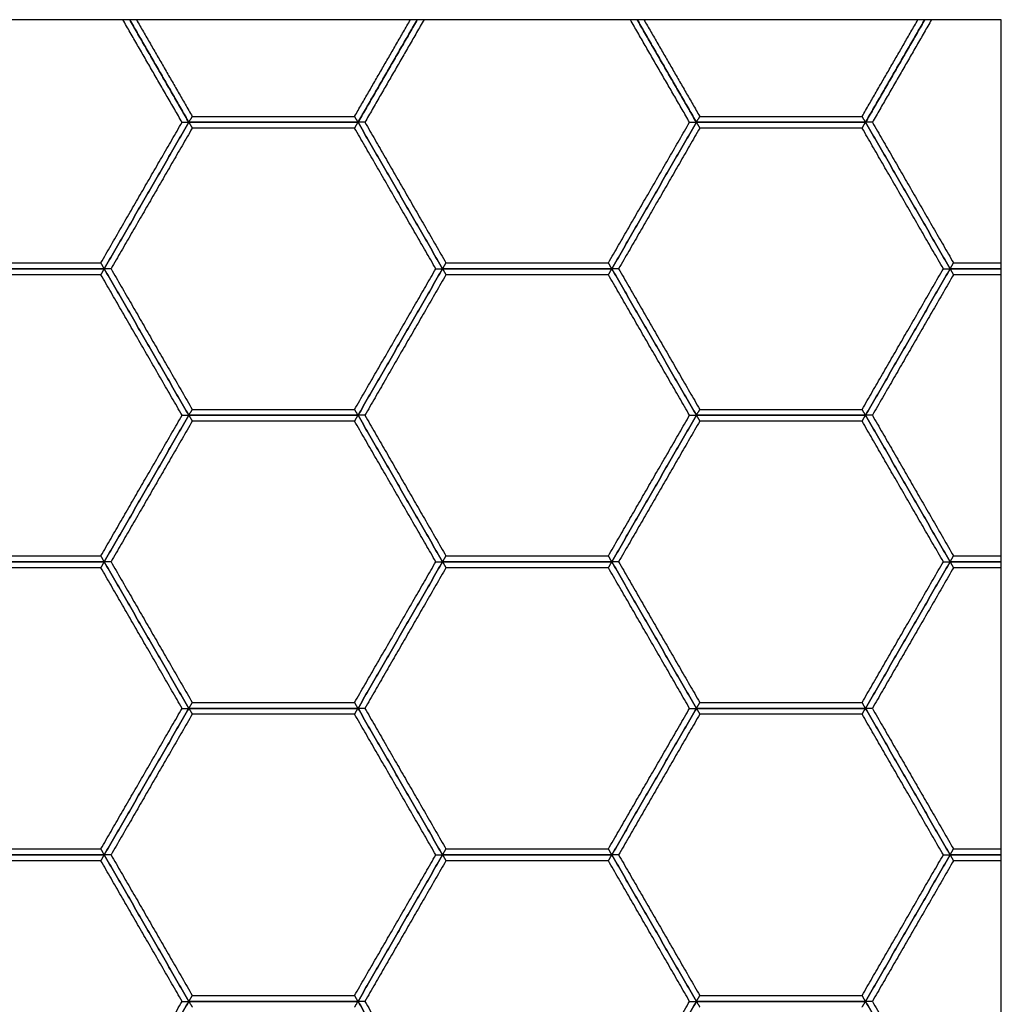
# Model space of a CAD drawing. Header units: millimetres. Extents: x 3126.21 to 3128.22, y 1979.2 to 1983.91.
# Tile 4 of 5: x 3127.22 to 3128.22, y 1980.21 to 1981.22. Entities that reach past the tile are written whole.
import ezdxf

# ---------------------------------------------------------------- set-up
doc = ezdxf.new("R2010")
doc.units = ezdxf.units.MM
doc.layers.add('Make2D', color=7, linetype='Continuous', true_color=0x000000)
doc.layers.add('Make2D$Visible$Curves', color=7, linetype='Continuous', true_color=0x000000)

# ---------------------------------------------------------------- blocks, each defined once
blk = doc.blocks.new('Clematis1')
at = {"layer": 'Make2D'}
blk.add_lwpolyline([(3126.2129, 1979.2036), (3128.2245, 1979.2036), (3128.2245, 1981.2152), (3126.2129, 1981.2152)], close=True, dxfattribs=at)
at = {"layer": 'Make2D$Visible$Curves', "color": 18, "lineweight": -3, "true_color": 0x000000}
for points, degree in [([(3127.3851, 1981.1101), (3127.3547, 1981.1626), (3127.3244, 1981.2152)], 2), ([(3127.392, 1981.1101), (3127.3617, 1981.1626), (3127.3314, 1981.2152)], 2), ([(3127.3314, 1981.2152), (3127.3617, 1981.1626), (3127.392, 1981.1101)], 2), ([(3127.3383, 1981.2152), (3127.3669, 1981.1657), (3127.3955, 1981.1161)], 2), ([(3127.5619, 1981.1161), (3127.5905, 1981.1657), (3127.6191, 1981.2152)], 2), ([(3127.5654, 1981.1101), (3127.5957, 1981.1626), (3127.6261, 1981.2152)], 2), ([(3127.6261, 1981.2152), (3127.5957, 1981.1626), (3127.5654, 1981.1101)], 2), ([(3127.633, 1981.2152), (3127.6027, 1981.1626), (3127.5724, 1981.1101)], 2), ([(3127.9051, 1981.1101), (3127.8747, 1981.1626), (3127.8444, 1981.2152)], 2), ([(3127.9121, 1981.1101), (3127.8817, 1981.1626), (3127.8514, 1981.2152)], 2), ([(3127.8514, 1981.2152), (3127.8817, 1981.1626), (3127.9121, 1981.1101)], 2), ([(3127.8583, 1981.2152), (3127.8869, 1981.1657), (3127.9155, 1981.1161)], 2), ([(3128.0819, 1981.1161), (3128.1105, 1981.1657), (3128.1391, 1981.2152)], 2), ([(3128.0854, 1981.1101), (3128.1157, 1981.1626), (3128.1461, 1981.2152)], 2), ([(3128.1461, 1981.2152), (3128.1157, 1981.1626), (3128.0854, 1981.1101)], 2), ([(3128.153, 1981.2152), (3128.1227, 1981.1626), (3128.0924, 1981.1101)], 2), ([(3127.392, 1981.1101), (3127.3922, 1981.1103), (3127.3924, 1981.1108), (3127.3928, 1981.1114), (3127.3932, 1981.1121), (3127.3936, 1981.1128), (3127.394, 1981.1134), (3127.3944, 1981.1141), (3127.3948, 1981.1148), (3127.3951, 1981.1155), (3127.3954, 1981.1159), (3127.3955, 1981.1161)], 3), ([(3127.3955, 1981.1161), (3127.4787, 1981.1161), (3127.5619, 1981.1161)], 2), ([(3127.5654, 1981.1101), (3127.5653, 1981.1103), (3127.565, 1981.1108), (3127.5646, 1981.1114), (3127.5642, 1981.1121), (3127.5638, 1981.1128), (3127.5634, 1981.1134), (3127.5631, 1981.1141), (3127.5627, 1981.1148), (3127.5623, 1981.1155), (3127.562, 1981.1159), (3127.5619, 1981.1161)], 3), ([(3127.9121, 1981.1101), (3127.9122, 1981.1103), (3127.9124, 1981.1108), (3127.9128, 1981.1114), (3127.9132, 1981.1121), (3127.9136, 1981.1128), (3127.914, 1981.1134), (3127.9144, 1981.1141), (3127.9148, 1981.1148), (3127.9151, 1981.1155), (3127.9154, 1981.1159), (3127.9155, 1981.1161)], 3), ([(3127.9155, 1981.1161), (3127.9987, 1981.1161), (3128.0819, 1981.1161)], 2), ([(3128.0854, 1981.1101), (3128.0853, 1981.1103), (3128.085, 1981.1108), (3128.0846, 1981.1114), (3128.0842, 1981.1121), (3128.0838, 1981.1128), (3128.0834, 1981.1134), (3128.0831, 1981.1141), (3128.0827, 1981.1148), (3128.0823, 1981.1155), (3128.082, 1981.1159), (3128.0819, 1981.1161)], 3), ([(3127.3019, 1980.966), (3127.3435, 1981.0381), (3127.3851, 1981.1101)], 2), ([(3127.3054, 1980.96), (3127.3487, 1981.035), (3127.392, 1981.1101)], 2), ([(3127.392, 1981.1101), (3127.3487, 1981.035), (3127.3054, 1980.96)], 2), ([(3127.3851, 1981.1101), (3127.3853, 1981.1101), (3127.3859, 1981.1101), (3127.3866, 1981.1101), (3127.3874, 1981.1101), (3127.3882, 1981.1101), (3127.389, 1981.1101), (3127.3897, 1981.1101), (3127.3905, 1981.1101), (3127.3913, 1981.1101), (3127.3918, 1981.1101), (3127.392, 1981.1101)], 3), ([(3127.5654, 1981.1101), (3127.4787, 1981.1101), (3127.392, 1981.1101)], 2), ([(3127.392, 1981.1101), (3127.3922, 1981.1099), (3127.3924, 1981.1094), (3127.3928, 1981.1088), (3127.3932, 1981.1081), (3127.3936, 1981.1074), (3127.394, 1981.1067), (3127.3944, 1981.1061), (3127.3948, 1981.1054), (3127.3951, 1981.1047), (3127.3954, 1981.1043), (3127.3955, 1981.1041)], 3), ([(3127.392, 1981.1101), (3127.4787, 1981.1101), (3127.5654, 1981.1101)], 2), ([(3127.5619, 1981.1041), (3127.562, 1981.1043), (3127.5623, 1981.1047), (3127.5627, 1981.1054), (3127.5631, 1981.1061), (3127.5634, 1981.1067), (3127.5638, 1981.1074), (3127.5642, 1981.1081), (3127.5646, 1981.1088), (3127.565, 1981.1094), (3127.5653, 1981.1099), (3127.5654, 1981.1101)], 3), ([(3127.652, 1980.96), (3127.6087, 1981.035), (3127.5654, 1981.1101)], 2), ([(3127.5654, 1981.1101), (3127.6087, 1981.035), (3127.652, 1980.96)], 2), ([(3127.5724, 1981.1101), (3127.5721, 1981.1101), (3127.5716, 1981.1101), (3127.5708, 1981.1101), (3127.57, 1981.1101), (3127.5693, 1981.1101), (3127.5685, 1981.1101), (3127.5677, 1981.1101), (3127.5669, 1981.1101), (3127.5662, 1981.1101), (3127.5656, 1981.1101), (3127.5654, 1981.1101)], 3), ([(3127.5724, 1981.1101), (3127.6139, 1981.0381), (3127.6555, 1980.966)], 2), ([(3127.8219, 1980.966), (3127.8635, 1981.0381), (3127.9051, 1981.1101)], 2), ([(3127.8254, 1980.96), (3127.8687, 1981.035), (3127.9121, 1981.1101)], 2), ([(3127.9121, 1981.1101), (3127.8687, 1981.035), (3127.8254, 1980.96)], 2), ([(3127.9051, 1981.1101), (3127.9053, 1981.1101), (3127.9059, 1981.1101), (3127.9066, 1981.1101), (3127.9074, 1981.1101), (3127.9082, 1981.1101), (3127.909, 1981.1101), (3127.9097, 1981.1101), (3127.9105, 1981.1101), (3127.9113, 1981.1101), (3127.9118, 1981.1101), (3127.9121, 1981.1101)], 3), ([(3128.0854, 1981.1101), (3127.9987, 1981.1101), (3127.9121, 1981.1101)], 2), ([(3127.9121, 1981.1101), (3127.9122, 1981.1099), (3127.9124, 1981.1094), (3127.9128, 1981.1088), (3127.9132, 1981.1081), (3127.9136, 1981.1074), (3127.914, 1981.1067), (3127.9144, 1981.1061), (3127.9148, 1981.1054), (3127.9151, 1981.1047), (3127.9154, 1981.1043), (3127.9155, 1981.1041)], 3), ([(3127.9121, 1981.1101), (3127.9987, 1981.1101), (3128.0854, 1981.1101)], 2), ([(3128.0819, 1981.1041), (3128.082, 1981.1043), (3128.0823, 1981.1047), (3128.0827, 1981.1054), (3128.0831, 1981.1061), (3128.0834, 1981.1067), (3128.0838, 1981.1074), (3128.0842, 1981.1081), (3128.0846, 1981.1088), (3128.085, 1981.1094), (3128.0853, 1981.1099), (3128.0854, 1981.1101)], 3), ([(3128.1721, 1980.96), (3128.1287, 1981.035), (3128.0854, 1981.1101)], 2), ([(3128.0854, 1981.1101), (3128.1287, 1981.035), (3128.1721, 1980.96)], 2), ([(3128.0924, 1981.1101), (3128.0921, 1981.1101), (3128.0916, 1981.1101), (3128.0908, 1981.1101), (3128.09, 1981.1101), (3128.0893, 1981.1101), (3128.0885, 1981.1101), (3128.0877, 1981.1101), (3128.0869, 1981.1101), (3128.0862, 1981.1101), (3128.0856, 1981.1101), (3128.0854, 1981.1101)], 3), ([(3128.0924, 1981.1101), (3128.1339, 1981.0381), (3128.1755, 1980.966)], 2), ([(3127.3955, 1981.1041), (3127.3539, 1981.032), (3127.3123, 1980.96)], 2), ([(3127.5619, 1981.1041), (3127.4787, 1981.1041), (3127.3955, 1981.1041)], 2), ([(3127.6451, 1980.96), (3127.6035, 1981.032), (3127.5619, 1981.1041)], 2), ([(3127.9155, 1981.1041), (3127.8739, 1981.032), (3127.8324, 1980.96)], 2), ([(3128.0819, 1981.1041), (3127.9987, 1981.1041), (3127.9155, 1981.1041)], 2), ([(3128.1651, 1980.96), (3128.1235, 1981.032), (3128.0819, 1981.1041)], 2), ([(3127.1355, 1980.966), (3127.2187, 1980.966), (3127.3019, 1980.966)], 2), ([(3127.3054, 1980.96), (3127.3053, 1980.9602), (3127.305, 1980.9607), (3127.3046, 1980.9613), (3127.3042, 1980.962), (3127.3038, 1980.9627), (3127.3034, 1980.9633), (3127.3031, 1980.964), (3127.3027, 1980.9647), (3127.3023, 1980.9653), (3127.302, 1980.9658), (3127.3019, 1980.966)], 3), ([(3127.652, 1980.96), (3127.6522, 1980.9602), (3127.6524, 1980.9607), (3127.6528, 1980.9613), (3127.6532, 1980.962), (3127.6536, 1980.9627), (3127.654, 1980.9633), (3127.6544, 1980.964), (3127.6548, 1980.9647), (3127.6551, 1980.9653), (3127.6554, 1980.9658), (3127.6555, 1980.966)], 3), ([(3127.6555, 1980.966), (3127.7387, 1980.966), (3127.8219, 1980.966)], 2), ([(3127.8254, 1980.96), (3127.8253, 1980.9602), (3127.825, 1980.9607), (3127.8246, 1980.9613), (3127.8242, 1980.962), (3127.8238, 1980.9627), (3127.8234, 1980.9633), (3127.8231, 1980.964), (3127.8227, 1980.9647), (3127.8223, 1980.9653), (3127.822, 1980.9658), (3127.8219, 1980.966)], 3), ([(3128.1721, 1980.96), (3128.1722, 1980.9602), (3128.1724, 1980.9607), (3128.1728, 1980.9613), (3128.1732, 1980.962), (3128.1736, 1980.9627), (3128.174, 1980.9633), (3128.1744, 1980.964), (3128.1748, 1980.9647), (3128.1751, 1980.9653), (3128.1754, 1980.9658), (3128.1755, 1980.966)], 3), ([(3128.1755, 1980.966), (3128.2, 1980.966), (3128.2245, 1980.966)], 2), ([(3127.132, 1980.96), (3127.2187, 1980.96), (3127.3054, 1980.96)], 2), ([(3127.3054, 1980.96), (3127.2187, 1980.96), (3127.132, 1980.96)], 2), ([(3127.3019, 1980.9539), (3127.2187, 1980.9539), (3127.1355, 1980.9539)], 2), ([(3127.3019, 1980.9539), (3127.302, 1980.9542), (3127.3023, 1980.9546), (3127.3027, 1980.9553), (3127.3031, 1980.956), (3127.3034, 1980.9566), (3127.3038, 1980.9573), (3127.3042, 1980.958), (3127.3046, 1980.9586), (3127.305, 1980.9593), (3127.3053, 1980.9598), (3127.3054, 1980.96)], 3), ([(3127.3851, 1980.8099), (3127.3435, 1980.8819), (3127.3019, 1980.9539)], 2), ([(3127.3054, 1980.96), (3127.3487, 1980.8849), (3127.392, 1980.8099)], 2), ([(3127.3123, 1980.96), (3127.3121, 1980.96), (3127.3116, 1980.96), (3127.3108, 1980.96), (3127.31, 1980.96), (3127.3093, 1980.96), (3127.3085, 1980.96), (3127.3077, 1980.96), (3127.3069, 1980.96), (3127.3062, 1980.96), (3127.3056, 1980.96), (3127.3054, 1980.96)], 3), ([(3127.392, 1980.8099), (3127.3487, 1980.8849), (3127.3054, 1980.96)], 2), ([(3127.3123, 1980.96), (3127.3539, 1980.8879), (3127.3955, 1980.8159)], 2), ([(3127.5619, 1980.8159), (3127.6035, 1980.8879), (3127.6451, 1980.96)], 2), ([(3127.5654, 1980.8099), (3127.6087, 1980.8849), (3127.652, 1980.96)], 2), ([(3127.652, 1980.96), (3127.6087, 1980.8849), (3127.5654, 1980.8099)], 2), ([(3127.6555, 1980.9539), (3127.6139, 1980.8819), (3127.5724, 1980.8099)], 2), ([(3127.6451, 1980.96), (3127.6453, 1980.96), (3127.6459, 1980.96), (3127.6466, 1980.96), (3127.6474, 1980.96), (3127.6482, 1980.96), (3127.649, 1980.96), (3127.6497, 1980.96), (3127.6505, 1980.96), (3127.6513, 1980.96), (3127.6518, 1980.96), (3127.652, 1980.96)], 3), ([(3127.652, 1980.96), (3127.7387, 1980.96), (3127.8254, 1980.96)], 2), ([(3127.8254, 1980.96), (3127.7387, 1980.96), (3127.652, 1980.96)], 2), ([(3127.652, 1980.96), (3127.6522, 1980.9598), (3127.6524, 1980.9593), (3127.6528, 1980.9586), (3127.6532, 1980.958), (3127.6536, 1980.9573), (3127.654, 1980.9566), (3127.6544, 1980.956), (3127.6548, 1980.9553), (3127.6551, 1980.9546), (3127.6554, 1980.9542), (3127.6555, 1980.9539)], 3), ([(3127.8219, 1980.9539), (3127.7387, 1980.9539), (3127.6555, 1980.9539)], 2), ([(3127.8219, 1980.9539), (3127.822, 1980.9542), (3127.8223, 1980.9546), (3127.8227, 1980.9553), (3127.8231, 1980.956), (3127.8234, 1980.9566), (3127.8238, 1980.9573), (3127.8242, 1980.958), (3127.8246, 1980.9586), (3127.825, 1980.9593), (3127.8253, 1980.9598), (3127.8254, 1980.96)], 3), ([(3127.9051, 1980.8099), (3127.8635, 1980.8819), (3127.8219, 1980.9539)], 2), ([(3127.8254, 1980.96), (3127.8687, 1980.8849), (3127.9121, 1980.8099)], 2), ([(3127.8324, 1980.96), (3127.8321, 1980.96), (3127.8316, 1980.96), (3127.8308, 1980.96), (3127.83, 1980.96), (3127.8293, 1980.96), (3127.8285, 1980.96), (3127.8277, 1980.96), (3127.8269, 1980.96), (3127.8262, 1980.96), (3127.8256, 1980.96), (3127.8254, 1980.96)], 3), ([(3127.9121, 1980.8099), (3127.8687, 1980.8849), (3127.8254, 1980.96)], 2), ([(3127.8324, 1980.96), (3127.8739, 1980.8879), (3127.9155, 1980.8159)], 2), ([(3128.0819, 1980.8159), (3128.1235, 1980.8879), (3128.1651, 1980.96)], 2), ([(3128.0854, 1980.8099), (3128.1287, 1980.8849), (3128.1721, 1980.96)], 2), ([(3128.1721, 1980.96), (3128.1287, 1980.8849), (3128.0854, 1980.8099)], 2), ([(3128.1755, 1980.9539), (3128.1339, 1980.8819), (3128.0924, 1980.8099)], 2), ([(3128.1651, 1980.96), (3128.1653, 1980.96), (3128.1659, 1980.96), (3128.1666, 1980.96), (3128.1674, 1980.96), (3128.1682, 1980.96), (3128.169, 1980.96), (3128.1697, 1980.96), (3128.1705, 1980.96), (3128.1713, 1980.96), (3128.1718, 1980.96), (3128.1721, 1980.96)], 3), ([(3128.1721, 1980.96), (3128.1722, 1980.9598), (3128.1724, 1980.9593), (3128.1728, 1980.9586), (3128.1732, 1980.958), (3128.1736, 1980.9573), (3128.174, 1980.9566), (3128.1744, 1980.956), (3128.1748, 1980.9553), (3128.1751, 1980.9546), (3128.1754, 1980.9542), (3128.1755, 1980.9539)], 3), ([(3128.1721, 1980.96), (3128.1983, 1980.96), (3128.2245, 1980.96)], 2), ([(3128.2245, 1980.96), (3128.1983, 1980.96), (3128.1721, 1980.96)], 2), ([(3128.2245, 1980.9539), (3128.2, 1980.9539), (3128.1755, 1980.9539)], 2), ([(3127.392, 1980.8099), (3127.3922, 1980.8101), (3127.3924, 1980.8105), (3127.3928, 1980.8112), (3127.3932, 1980.8119), (3127.3936, 1980.8126), (3127.394, 1980.8132), (3127.3944, 1980.8139), (3127.3948, 1980.8146), (3127.3951, 1980.8152), (3127.3954, 1980.8157), (3127.3955, 1980.8159)], 3), ([(3127.3955, 1980.8159), (3127.4787, 1980.8159), (3127.5619, 1980.8159)], 2), ([(3127.5654, 1980.8099), (3127.5653, 1980.8101), (3127.565, 1980.8105), (3127.5646, 1980.8112), (3127.5642, 1980.8119), (3127.5638, 1980.8126), (3127.5634, 1980.8132), (3127.5631, 1980.8139), (3127.5627, 1980.8146), (3127.5623, 1980.8152), (3127.562, 1980.8157), (3127.5619, 1980.8159)], 3), ([(3127.9121, 1980.8099), (3127.9122, 1980.8101), (3127.9124, 1980.8105), (3127.9128, 1980.8112), (3127.9132, 1980.8119), (3127.9136, 1980.8126), (3127.914, 1980.8132), (3127.9144, 1980.8139), (3127.9148, 1980.8146), (3127.9151, 1980.8152), (3127.9154, 1980.8157), (3127.9155, 1980.8159)], 3), ([(3127.9155, 1980.8159), (3127.9987, 1980.8159), (3128.0819, 1980.8159)], 2), ([(3128.0854, 1980.8099), (3128.0853, 1980.8101), (3128.085, 1980.8105), (3128.0846, 1980.8112), (3128.0842, 1980.8119), (3128.0838, 1980.8126), (3128.0834, 1980.8132), (3128.0831, 1980.8139), (3128.0827, 1980.8146), (3128.0823, 1980.8152), (3128.082, 1980.8157), (3128.0819, 1980.8159)], 3), ([(3127.3019, 1980.6658), (3127.3435, 1980.7378), (3127.3851, 1980.8099)], 2), ([(3127.3054, 1980.6598), (3127.3487, 1980.7348), (3127.392, 1980.8099)], 2), ([(3127.392, 1980.8099), (3127.3487, 1980.7348), (3127.3054, 1980.6598)], 2), ([(3127.3955, 1980.8038), (3127.3539, 1980.7318), (3127.3123, 1980.6598)], 2), ([(3127.3851, 1980.8099), (3127.3853, 1980.8099), (3127.3859, 1980.8099), (3127.3866, 1980.8099), (3127.3874, 1980.8099), (3127.3882, 1980.8099), (3127.389, 1980.8099), (3127.3897, 1980.8099), (3127.3905, 1980.8099), (3127.3913, 1980.8099), (3127.3918, 1980.8099), (3127.392, 1980.8099)], 3), ([(3127.392, 1980.8099), (3127.4787, 1980.8099), (3127.5654, 1980.8099)], 2), ([(3127.5654, 1980.8099), (3127.4787, 1980.8099), (3127.392, 1980.8099)], 2), ([(3127.392, 1980.8099), (3127.3922, 1980.8096), (3127.3924, 1980.8092), (3127.3928, 1980.8085), (3127.3932, 1980.8079), (3127.3936, 1980.8072), (3127.394, 1980.8065), (3127.3944, 1980.8058), (3127.3948, 1980.8052), (3127.3951, 1980.8045), (3127.3954, 1980.8041), (3127.3955, 1980.8038)], 3), ([(3127.5619, 1980.8038), (3127.4787, 1980.8038), (3127.3955, 1980.8038)], 2), ([(3127.5619, 1980.8038), (3127.562, 1980.8041), (3127.5623, 1980.8045), (3127.5627, 1980.8052), (3127.5631, 1980.8058), (3127.5634, 1980.8065), (3127.5638, 1980.8072), (3127.5642, 1980.8079), (3127.5646, 1980.8085), (3127.565, 1980.8092), (3127.5653, 1980.8096), (3127.5654, 1980.8099)], 3), ([(3127.6451, 1980.6598), (3127.6035, 1980.7318), (3127.5619, 1980.8038)], 2), ([(3127.5654, 1980.8099), (3127.6087, 1980.7348), (3127.652, 1980.6598)], 2), ([(3127.5724, 1980.8099), (3127.5721, 1980.8099), (3127.5716, 1980.8099), (3127.5708, 1980.8099), (3127.57, 1980.8099), (3127.5693, 1980.8099), (3127.5685, 1980.8099), (3127.5677, 1980.8099), (3127.5669, 1980.8099), (3127.5662, 1980.8099), (3127.5656, 1980.8099), (3127.5654, 1980.8099)], 3), ([(3127.652, 1980.6598), (3127.6087, 1980.7348), (3127.5654, 1980.8099)], 2), ([(3127.5724, 1980.8099), (3127.6139, 1980.7378), (3127.6555, 1980.6658)], 2), ([(3127.8219, 1980.6658), (3127.8635, 1980.7378), (3127.9051, 1980.8099)], 2), ([(3127.8254, 1980.6598), (3127.8687, 1980.7348), (3127.9121, 1980.8099)], 2), ([(3127.9121, 1980.8099), (3127.8687, 1980.7348), (3127.8254, 1980.6598)], 2), ([(3127.9155, 1980.8038), (3127.8739, 1980.7318), (3127.8324, 1980.6598)], 2), ([(3127.9051, 1980.8099), (3127.9053, 1980.8099), (3127.9059, 1980.8099), (3127.9066, 1980.8099), (3127.9074, 1980.8099), (3127.9082, 1980.8099), (3127.909, 1980.8099), (3127.9097, 1980.8099), (3127.9105, 1980.8099), (3127.9113, 1980.8099), (3127.9118, 1980.8099), (3127.9121, 1980.8099)], 3), ([(3127.9121, 1980.8099), (3127.9987, 1980.8099), (3128.0854, 1980.8099)], 2), ([(3128.0854, 1980.8099), (3127.9987, 1980.8099), (3127.9121, 1980.8099)], 2), ([(3127.9121, 1980.8099), (3127.9122, 1980.8096), (3127.9124, 1980.8092), (3127.9128, 1980.8085), (3127.9132, 1980.8079), (3127.9136, 1980.8072), (3127.914, 1980.8065), (3127.9144, 1980.8058), (3127.9148, 1980.8052), (3127.9151, 1980.8045), (3127.9154, 1980.8041), (3127.9155, 1980.8038)], 3), ([(3128.0819, 1980.8038), (3127.9987, 1980.8038), (3127.9155, 1980.8038)], 2), ([(3128.0819, 1980.8038), (3128.082, 1980.8041), (3128.0823, 1980.8045), (3128.0827, 1980.8052), (3128.0831, 1980.8058), (3128.0834, 1980.8065), (3128.0838, 1980.8072), (3128.0842, 1980.8079), (3128.0846, 1980.8085), (3128.085, 1980.8092), (3128.0853, 1980.8096), (3128.0854, 1980.8099)], 3), ([(3128.1651, 1980.6598), (3128.1235, 1980.7318), (3128.0819, 1980.8038)], 2), ([(3128.0854, 1980.8099), (3128.1287, 1980.7348), (3128.1721, 1980.6598)], 2), ([(3128.0924, 1980.8099), (3128.0921, 1980.8099), (3128.0916, 1980.8099), (3128.0908, 1980.8099), (3128.09, 1980.8099), (3128.0893, 1980.8099), (3128.0885, 1980.8099), (3128.0877, 1980.8099), (3128.0869, 1980.8099), (3128.0862, 1980.8099), (3128.0856, 1980.8099), (3128.0854, 1980.8099)], 3), ([(3128.1721, 1980.6598), (3128.1287, 1980.7348), (3128.0854, 1980.8099)], 2), ([(3128.0924, 1980.8099), (3128.1339, 1980.7378), (3128.1755, 1980.6658)], 2), ([(3127.1355, 1980.6658), (3127.2187, 1980.6658), (3127.3019, 1980.6658)], 2), ([(3127.3054, 1980.6598), (3127.3053, 1980.66), (3127.305, 1980.6604), (3127.3046, 1980.6611), (3127.3042, 1980.6618), (3127.3038, 1980.6624), (3127.3034, 1980.6631), (3127.3031, 1980.6638), (3127.3027, 1980.6645), (3127.3023, 1980.6651), (3127.302, 1980.6656), (3127.3019, 1980.6658)], 3), ([(3127.652, 1980.6598), (3127.6522, 1980.66), (3127.6524, 1980.6604), (3127.6528, 1980.6611), (3127.6532, 1980.6618), (3127.6536, 1980.6624), (3127.654, 1980.6631), (3127.6544, 1980.6638), (3127.6548, 1980.6645), (3127.6551, 1980.6651), (3127.6554, 1980.6656), (3127.6555, 1980.6658)], 3), ([(3127.6555, 1980.6658), (3127.7387, 1980.6658), (3127.8219, 1980.6658)], 2), ([(3127.8254, 1980.6598), (3127.8253, 1980.66), (3127.825, 1980.6604), (3127.8246, 1980.6611), (3127.8242, 1980.6618), (3127.8238, 1980.6624), (3127.8234, 1980.6631), (3127.8231, 1980.6638), (3127.8227, 1980.6645), (3127.8223, 1980.6651), (3127.822, 1980.6656), (3127.8219, 1980.6658)], 3), ([(3128.1721, 1980.6598), (3128.1722, 1980.66), (3128.1724, 1980.6604), (3128.1728, 1980.6611), (3128.1732, 1980.6618), (3128.1736, 1980.6624), (3128.174, 1980.6631), (3128.1744, 1980.6638), (3128.1748, 1980.6645), (3128.1751, 1980.6651), (3128.1754, 1980.6656), (3128.1755, 1980.6658)], 3), ([(3128.1755, 1980.6658), (3128.2, 1980.6658), (3128.2245, 1980.6658)], 2), ([(3127.132, 1980.6598), (3127.2187, 1980.6598), (3127.3054, 1980.6598)], 2), ([(3127.3054, 1980.6598), (3127.2187, 1980.6598), (3127.132, 1980.6598)], 2), ([(3127.3019, 1980.6537), (3127.2187, 1980.6537), (3127.1355, 1980.6537)], 2), ([(3127.3019, 1980.6537), (3127.302, 1980.6539), (3127.3023, 1980.6544), (3127.3027, 1980.6551), (3127.3031, 1980.6557), (3127.3034, 1980.6564), (3127.3038, 1980.6571), (3127.3042, 1980.6577), (3127.3046, 1980.6584), (3127.305, 1980.6591), (3127.3053, 1980.6595), (3127.3054, 1980.6598)], 3), ([(3127.3851, 1980.5096), (3127.3435, 1980.5817), (3127.3019, 1980.6537)], 2), ([(3127.392, 1980.5096), (3127.3487, 1980.5847), (3127.3054, 1980.6598)], 2), ([(3127.3054, 1980.6598), (3127.3487, 1980.5847), (3127.392, 1980.5096)], 2), ([(3127.3123, 1980.6598), (3127.3121, 1980.6598), (3127.3116, 1980.6598), (3127.3108, 1980.6598), (3127.31, 1980.6598), (3127.3093, 1980.6598), (3127.3085, 1980.6598), (3127.3077, 1980.6598), (3127.3069, 1980.6598), (3127.3062, 1980.6598), (3127.3056, 1980.6598), (3127.3054, 1980.6598)], 3), ([(3127.3123, 1980.6598), (3127.3539, 1980.5877), (3127.3955, 1980.5157)], 2), ([(3127.5619, 1980.5157), (3127.6035, 1980.5877), (3127.6451, 1980.6598)], 2), ([(3127.5654, 1980.5096), (3127.6087, 1980.5847), (3127.652, 1980.6598)], 2), ([(3127.652, 1980.6598), (3127.6087, 1980.5847), (3127.5654, 1980.5096)], 2), ([(3127.6555, 1980.6537), (3127.6139, 1980.5817), (3127.5724, 1980.5096)], 2), ([(3127.6451, 1980.6598), (3127.6453, 1980.6598), (3127.6459, 1980.6598), (3127.6466, 1980.6598), (3127.6474, 1980.6598), (3127.6482, 1980.6598), (3127.649, 1980.6598), (3127.6497, 1980.6598), (3127.6505, 1980.6598), (3127.6513, 1980.6598), (3127.6518, 1980.6598), (3127.652, 1980.6598)], 3), ([(3127.652, 1980.6598), (3127.7387, 1980.6598), (3127.8254, 1980.6598)], 2), ([(3127.8254, 1980.6598), (3127.7387, 1980.6598), (3127.652, 1980.6598)], 2), ([(3127.652, 1980.6598), (3127.6522, 1980.6595), (3127.6524, 1980.6591), (3127.6528, 1980.6584), (3127.6532, 1980.6577), (3127.6536, 1980.6571), (3127.654, 1980.6564), (3127.6544, 1980.6557), (3127.6548, 1980.6551), (3127.6551, 1980.6544), (3127.6554, 1980.6539), (3127.6555, 1980.6537)], 3), ([(3127.8219, 1980.6537), (3127.7387, 1980.6537), (3127.6555, 1980.6537)], 2), ([(3127.8219, 1980.6537), (3127.822, 1980.6539), (3127.8223, 1980.6544), (3127.8227, 1980.6551), (3127.8231, 1980.6557), (3127.8234, 1980.6564), (3127.8238, 1980.6571), (3127.8242, 1980.6577), (3127.8246, 1980.6584), (3127.825, 1980.6591), (3127.8253, 1980.6595), (3127.8254, 1980.6598)], 3), ([(3127.9051, 1980.5096), (3127.8635, 1980.5817), (3127.8219, 1980.6537)], 2), ([(3127.9121, 1980.5096), (3127.8687, 1980.5847), (3127.8254, 1980.6598)], 2), ([(3127.8254, 1980.6598), (3127.8687, 1980.5847), (3127.9121, 1980.5096)], 2), ([(3127.8324, 1980.6598), (3127.8321, 1980.6598), (3127.8316, 1980.6598), (3127.8308, 1980.6598), (3127.83, 1980.6598), (3127.8293, 1980.6598), (3127.8285, 1980.6598), (3127.8277, 1980.6598), (3127.8269, 1980.6598), (3127.8262, 1980.6598), (3127.8256, 1980.6598), (3127.8254, 1980.6598)], 3), ([(3127.8324, 1980.6598), (3127.8739, 1980.5877), (3127.9155, 1980.5157)], 2), ([(3128.0819, 1980.5157), (3128.1235, 1980.5877), (3128.1651, 1980.6598)], 2), ([(3128.0854, 1980.5096), (3128.1287, 1980.5847), (3128.1721, 1980.6598)], 2), ([(3128.1721, 1980.6598), (3128.1287, 1980.5847), (3128.0854, 1980.5096)], 2), ([(3128.1755, 1980.6537), (3128.1339, 1980.5817), (3128.0924, 1980.5096)], 2), ([(3128.1651, 1980.6598), (3128.1653, 1980.6598), (3128.1659, 1980.6598), (3128.1666, 1980.6598), (3128.1674, 1980.6598), (3128.1682, 1980.6598), (3128.169, 1980.6598), (3128.1697, 1980.6598), (3128.1705, 1980.6598), (3128.1713, 1980.6598), (3128.1718, 1980.6598), (3128.1721, 1980.6598)], 3), ([(3128.1721, 1980.6598), (3128.1722, 1980.6595), (3128.1724, 1980.6591), (3128.1728, 1980.6584), (3128.1732, 1980.6577), (3128.1736, 1980.6571), (3128.174, 1980.6564), (3128.1744, 1980.6557), (3128.1748, 1980.6551), (3128.1751, 1980.6544), (3128.1754, 1980.6539), (3128.1755, 1980.6537)], 3), ([(3128.1721, 1980.6598), (3128.1983, 1980.6598), (3128.2245, 1980.6598)], 2), ([(3128.2245, 1980.6598), (3128.1983, 1980.6598), (3128.1721, 1980.6598)], 2), ([(3128.2245, 1980.6537), (3128.2, 1980.6537), (3128.1755, 1980.6537)], 2), ([(3127.392, 1980.5096), (3127.3922, 1980.5099), (3127.3924, 1980.5103), (3127.3928, 1980.511), (3127.3932, 1980.5117), (3127.3936, 1980.5123), (3127.394, 1980.513), (3127.3944, 1980.5137), (3127.3948, 1980.5143), (3127.3951, 1980.515), (3127.3954, 1980.5155), (3127.3955, 1980.5157)], 3), ([(3127.3955, 1980.5157), (3127.4787, 1980.5157), (3127.5619, 1980.5157)], 2), ([(3127.5654, 1980.5096), (3127.5653, 1980.5099), (3127.565, 1980.5103), (3127.5646, 1980.511), (3127.5642, 1980.5117), (3127.5638, 1980.5123), (3127.5634, 1980.513), (3127.5631, 1980.5137), (3127.5627, 1980.5143), (3127.5623, 1980.515), (3127.562, 1980.5155), (3127.5619, 1980.5157)], 3), ([(3127.9121, 1980.5096), (3127.9122, 1980.5099), (3127.9124, 1980.5103), (3127.9128, 1980.511), (3127.9132, 1980.5117), (3127.9136, 1980.5123), (3127.914, 1980.513), (3127.9144, 1980.5137), (3127.9148, 1980.5143), (3127.9151, 1980.515), (3127.9154, 1980.5155), (3127.9155, 1980.5157)], 3), ([(3127.9155, 1980.5157), (3127.9987, 1980.5157), (3128.0819, 1980.5157)], 2), ([(3128.0854, 1980.5096), (3128.0853, 1980.5099), (3128.085, 1980.5103), (3128.0846, 1980.511), (3128.0842, 1980.5117), (3128.0838, 1980.5123), (3128.0834, 1980.513), (3128.0831, 1980.5137), (3128.0827, 1980.5143), (3128.0823, 1980.515), (3128.082, 1980.5155), (3128.0819, 1980.5157)], 3), ([(3127.3019, 1980.3656), (3127.3435, 1980.4376), (3127.3851, 1980.5096)], 2), ([(3127.3054, 1980.3595), (3127.3487, 1980.4346), (3127.392, 1980.5096)], 2), ([(3127.392, 1980.5096), (3127.3487, 1980.4346), (3127.3054, 1980.3595)], 2), ([(3127.3955, 1980.5036), (3127.3539, 1980.4316), (3127.3123, 1980.3595)], 2), ([(3127.3851, 1980.5096), (3127.3853, 1980.5096), (3127.3859, 1980.5096), (3127.3866, 1980.5096), (3127.3874, 1980.5096), (3127.3882, 1980.5096), (3127.389, 1980.5096), (3127.3897, 1980.5096), (3127.3905, 1980.5096), (3127.3913, 1980.5096), (3127.3918, 1980.5096), (3127.392, 1980.5096)], 3), ([(3127.5654, 1980.5096), (3127.4787, 1980.5096), (3127.392, 1980.5096)], 2), ([(3127.392, 1980.5096), (3127.3922, 1980.5094), (3127.3924, 1980.509), (3127.3928, 1980.5083), (3127.3932, 1980.5076), (3127.3936, 1980.507), (3127.394, 1980.5063), (3127.3944, 1980.5056), (3127.3948, 1980.505), (3127.3951, 1980.5043), (3127.3954, 1980.5038), (3127.3955, 1980.5036)], 3), ([(3127.392, 1980.5096), (3127.4787, 1980.5096), (3127.5654, 1980.5096)], 2), ([(3127.5619, 1980.5036), (3127.4787, 1980.5036), (3127.3955, 1980.5036)], 2), ([(3127.5619, 1980.5036), (3127.562, 1980.5038), (3127.5623, 1980.5043), (3127.5627, 1980.505), (3127.5631, 1980.5056), (3127.5634, 1980.5063), (3127.5638, 1980.507), (3127.5642, 1980.5076), (3127.5646, 1980.5083), (3127.565, 1980.509), (3127.5653, 1980.5094), (3127.5654, 1980.5096)], 3), ([(3127.6451, 1980.3595), (3127.6035, 1980.4316), (3127.5619, 1980.5036)], 2), ([(3127.652, 1980.3595), (3127.6087, 1980.4346), (3127.5654, 1980.5096)], 2), ([(3127.5654, 1980.5096), (3127.6087, 1980.4346), (3127.652, 1980.3595)], 2), ([(3127.5724, 1980.5096), (3127.5721, 1980.5096), (3127.5716, 1980.5096), (3127.5708, 1980.5096), (3127.57, 1980.5096), (3127.5693, 1980.5096), (3127.5685, 1980.5096), (3127.5677, 1980.5096), (3127.5669, 1980.5096), (3127.5662, 1980.5096), (3127.5656, 1980.5096), (3127.5654, 1980.5096)], 3), ([(3127.5724, 1980.5096), (3127.6139, 1980.4376), (3127.6555, 1980.3656)], 2), ([(3127.8219, 1980.3656), (3127.8635, 1980.4376), (3127.9051, 1980.5096)], 2), ([(3127.8254, 1980.3595), (3127.8687, 1980.4346), (3127.9121, 1980.5096)], 2), ([(3127.9121, 1980.5096), (3127.8687, 1980.4346), (3127.8254, 1980.3595)], 2), ([(3127.9155, 1980.5036), (3127.8739, 1980.4316), (3127.8324, 1980.3595)], 2), ([(3127.9051, 1980.5096), (3127.9053, 1980.5096), (3127.9059, 1980.5096), (3127.9066, 1980.5096), (3127.9074, 1980.5096), (3127.9082, 1980.5096), (3127.909, 1980.5096), (3127.9097, 1980.5096), (3127.9105, 1980.5096), (3127.9113, 1980.5096), (3127.9118, 1980.5096), (3127.9121, 1980.5096)], 3), ([(3128.0854, 1980.5096), (3127.9987, 1980.5096), (3127.9121, 1980.5096)], 2), ([(3127.9121, 1980.5096), (3127.9122, 1980.5094), (3127.9124, 1980.509), (3127.9128, 1980.5083), (3127.9132, 1980.5076), (3127.9136, 1980.507), (3127.914, 1980.5063), (3127.9144, 1980.5056), (3127.9148, 1980.505), (3127.9151, 1980.5043), (3127.9154, 1980.5038), (3127.9155, 1980.5036)], 3), ([(3127.9121, 1980.5096), (3127.9987, 1980.5096), (3128.0854, 1980.5096)], 2), ([(3128.0819, 1980.5036), (3127.9987, 1980.5036), (3127.9155, 1980.5036)], 2), ([(3128.0819, 1980.5036), (3128.082, 1980.5038), (3128.0823, 1980.5043), (3128.0827, 1980.505), (3128.0831, 1980.5056), (3128.0834, 1980.5063), (3128.0838, 1980.507), (3128.0842, 1980.5076), (3128.0846, 1980.5083), (3128.085, 1980.509), (3128.0853, 1980.5094), (3128.0854, 1980.5096)], 3), ([(3128.1651, 1980.3595), (3128.1235, 1980.4316), (3128.0819, 1980.5036)], 2), ([(3128.1721, 1980.3595), (3128.1287, 1980.4346), (3128.0854, 1980.5096)], 2), ([(3128.0854, 1980.5096), (3128.1287, 1980.4346), (3128.1721, 1980.3595)], 2), ([(3128.0924, 1980.5096), (3128.0921, 1980.5096), (3128.0916, 1980.5096), (3128.0908, 1980.5096), (3128.09, 1980.5096), (3128.0893, 1980.5096), (3128.0885, 1980.5096), (3128.0877, 1980.5096), (3128.0869, 1980.5096), (3128.0862, 1980.5096), (3128.0856, 1980.5096), (3128.0854, 1980.5096)], 3), ([(3128.0924, 1980.5096), (3128.1339, 1980.4376), (3128.1755, 1980.3656)], 2), ([(3127.132, 1980.3595), (3127.2187, 1980.3595), (3127.3054, 1980.3595)], 2), ([(3127.3054, 1980.3595), (3127.2187, 1980.3595), (3127.132, 1980.3595)], 2), ([(3127.1355, 1980.3656), (3127.2187, 1980.3656), (3127.3019, 1980.3656)], 2), ([(3127.3054, 1980.3595), (3127.3053, 1980.3598), (3127.305, 1980.3602), (3127.3046, 1980.3609), (3127.3042, 1980.3615), (3127.3038, 1980.3622), (3127.3034, 1980.3629), (3127.3031, 1980.3636), (3127.3027, 1980.3642), (3127.3023, 1980.3649), (3127.302, 1980.3653), (3127.3019, 1980.3656)], 3), ([(3127.3019, 1980.3535), (3127.302, 1980.3537), (3127.3023, 1980.3542), (3127.3027, 1980.3548), (3127.3031, 1980.3555), (3127.3034, 1980.3562), (3127.3038, 1980.3569), (3127.3042, 1980.3575), (3127.3046, 1980.3582), (3127.305, 1980.3589), (3127.3053, 1980.3593), (3127.3054, 1980.3595)], 3), ([(3127.3054, 1980.3595), (3127.3487, 1980.2845), (3127.392, 1980.2094)], 2), ([(3127.3123, 1980.3595), (3127.3121, 1980.3595), (3127.3116, 1980.3595), (3127.3108, 1980.3595), (3127.31, 1980.3595), (3127.3093, 1980.3595), (3127.3085, 1980.3595), (3127.3077, 1980.3595), (3127.3069, 1980.3595), (3127.3062, 1980.3595), (3127.3056, 1980.3595), (3127.3054, 1980.3595)], 3), ([(3127.392, 1980.2094), (3127.3487, 1980.2845), (3127.3054, 1980.3595)], 2), ([(3127.3123, 1980.3595), (3127.3539, 1980.2875), (3127.3955, 1980.2155)], 2), ([(3127.5619, 1980.2155), (3127.6035, 1980.2875), (3127.6451, 1980.3595)], 2), ([(3127.5654, 1980.2094), (3127.6087, 1980.2845), (3127.652, 1980.3595)], 2), ([(3127.652, 1980.3595), (3127.6087, 1980.2845), (3127.5654, 1980.2094)], 2), ([(3127.6451, 1980.3595), (3127.6453, 1980.3595), (3127.6459, 1980.3595), (3127.6466, 1980.3595), (3127.6474, 1980.3595), (3127.6482, 1980.3595), (3127.649, 1980.3595), (3127.6497, 1980.3595), (3127.6505, 1980.3595), (3127.6513, 1980.3595), (3127.6518, 1980.3595), (3127.652, 1980.3595)], 3), ([(3127.652, 1980.3595), (3127.6522, 1980.3598), (3127.6524, 1980.3602), (3127.6528, 1980.3609), (3127.6532, 1980.3615), (3127.6536, 1980.3622), (3127.654, 1980.3629), (3127.6544, 1980.3636), (3127.6548, 1980.3642), (3127.6551, 1980.3649), (3127.6554, 1980.3653), (3127.6555, 1980.3656)], 3), ([(3127.652, 1980.3595), (3127.7387, 1980.3595), (3127.8254, 1980.3595)], 2), ([(3127.8254, 1980.3595), (3127.7387, 1980.3595), (3127.652, 1980.3595)], 2), ([(3127.652, 1980.3595), (3127.6522, 1980.3593), (3127.6524, 1980.3589), (3127.6528, 1980.3582), (3127.6532, 1980.3575), (3127.6536, 1980.3569), (3127.654, 1980.3562), (3127.6544, 1980.3555), (3127.6548, 1980.3548), (3127.6551, 1980.3542), (3127.6554, 1980.3537), (3127.6555, 1980.3535)], 3), ([(3127.6555, 1980.3656), (3127.7387, 1980.3656), (3127.8219, 1980.3656)], 2), ([(3127.8254, 1980.3595), (3127.8253, 1980.3598), (3127.825, 1980.3602), (3127.8246, 1980.3609), (3127.8242, 1980.3615), (3127.8238, 1980.3622), (3127.8234, 1980.3629), (3127.8231, 1980.3636), (3127.8227, 1980.3642), (3127.8223, 1980.3649), (3127.822, 1980.3653), (3127.8219, 1980.3656)], 3), ([(3127.8219, 1980.3535), (3127.822, 1980.3537), (3127.8223, 1980.3542), (3127.8227, 1980.3548), (3127.8231, 1980.3555), (3127.8234, 1980.3562), (3127.8238, 1980.3569), (3127.8242, 1980.3575), (3127.8246, 1980.3582), (3127.825, 1980.3589), (3127.8253, 1980.3593), (3127.8254, 1980.3595)], 3), ([(3127.8254, 1980.3595), (3127.8687, 1980.2845), (3127.9121, 1980.2094)], 2), ([(3127.8324, 1980.3595), (3127.8321, 1980.3595), (3127.8316, 1980.3595), (3127.8308, 1980.3595), (3127.83, 1980.3595), (3127.8293, 1980.3595), (3127.8285, 1980.3595), (3127.8277, 1980.3595), (3127.8269, 1980.3595), (3127.8262, 1980.3595), (3127.8256, 1980.3595), (3127.8254, 1980.3595)], 3), ([(3127.9121, 1980.2094), (3127.8687, 1980.2845), (3127.8254, 1980.3595)], 2), ([(3127.8324, 1980.3595), (3127.8739, 1980.2875), (3127.9155, 1980.2155)], 2), ([(3128.0819, 1980.2155), (3128.1235, 1980.2875), (3128.1651, 1980.3595)], 2), ([(3128.0854, 1980.2094), (3128.1287, 1980.2845), (3128.1721, 1980.3595)], 2), ([(3128.1721, 1980.3595), (3128.1287, 1980.2845), (3128.0854, 1980.2094)], 2), ([(3128.1651, 1980.3595), (3128.1653, 1980.3595), (3128.1659, 1980.3595), (3128.1666, 1980.3595), (3128.1674, 1980.3595), (3128.1682, 1980.3595), (3128.169, 1980.3595), (3128.1697, 1980.3595), (3128.1705, 1980.3595), (3128.1713, 1980.3595), (3128.1718, 1980.3595), (3128.1721, 1980.3595)], 3), ([(3128.1721, 1980.3595), (3128.1722, 1980.3598), (3128.1724, 1980.3602), (3128.1728, 1980.3609), (3128.1732, 1980.3615), (3128.1736, 1980.3622), (3128.174, 1980.3629), (3128.1744, 1980.3636), (3128.1748, 1980.3642), (3128.1751, 1980.3649), (3128.1754, 1980.3653), (3128.1755, 1980.3656)], 3), ([(3128.1721, 1980.3595), (3128.1722, 1980.3593), (3128.1724, 1980.3589), (3128.1728, 1980.3582), (3128.1732, 1980.3575), (3128.1736, 1980.3569), (3128.174, 1980.3562), (3128.1744, 1980.3555), (3128.1748, 1980.3548), (3128.1751, 1980.3542), (3128.1754, 1980.3537), (3128.1755, 1980.3535)], 3), ([(3128.1721, 1980.3595), (3128.1983, 1980.3595), (3128.2245, 1980.3595)], 2), ([(3128.2245, 1980.3595), (3128.1983, 1980.3595), (3128.1721, 1980.3595)], 2), ([(3128.1755, 1980.3656), (3128.2, 1980.3656), (3128.2245, 1980.3656)], 2), ([(3127.3019, 1980.3535), (3127.2187, 1980.3535), (3127.1355, 1980.3535)], 2), ([(3127.3851, 1980.2094), (3127.3435, 1980.2815), (3127.3019, 1980.3535)], 2), ([(3127.6555, 1980.3535), (3127.6139, 1980.2815), (3127.5724, 1980.2094)], 2), ([(3127.8219, 1980.3535), (3127.7387, 1980.3535), (3127.6555, 1980.3535)], 2), ([(3127.9051, 1980.2094), (3127.8635, 1980.2815), (3127.8219, 1980.3535)], 2), ([(3128.1755, 1980.3535), (3128.1339, 1980.2815), (3128.0924, 1980.2094)], 2), ([(3128.2245, 1980.3535), (3128.2, 1980.3535), (3128.1755, 1980.3535)], 2), ([(3127.3019, 1980.0653), (3127.3435, 1980.1374), (3127.3851, 1980.2094)], 2), ([(3127.3054, 1980.0593), (3127.3487, 1980.1344), (3127.392, 1980.2094)], 2), ([(3127.392, 1980.2094), (3127.3487, 1980.1344), (3127.3054, 1980.0593)], 2), ([(3127.3851, 1980.2094), (3127.3853, 1980.2094), (3127.3859, 1980.2094), (3127.3866, 1980.2094), (3127.3874, 1980.2094), (3127.3882, 1980.2094), (3127.389, 1980.2094), (3127.3897, 1980.2094), (3127.3905, 1980.2094), (3127.3913, 1980.2094), (3127.3918, 1980.2094), (3127.392, 1980.2094)], 3), ([(3127.392, 1980.2094), (3127.3922, 1980.2096), (3127.3924, 1980.2101), (3127.3928, 1980.2108), (3127.3932, 1980.2114), (3127.3936, 1980.2121), (3127.394, 1980.2128), (3127.3944, 1980.2134), (3127.3948, 1980.2141), (3127.3951, 1980.2148), (3127.3954, 1980.2152), (3127.3955, 1980.2155)], 3), ([(3127.392, 1980.2094), (3127.4787, 1980.2094), (3127.5654, 1980.2094)], 2), ([(3127.5654, 1980.2094), (3127.4787, 1980.2094), (3127.392, 1980.2094)], 2), ([(3127.392, 1980.2094), (3127.3922, 1980.2092), (3127.3924, 1980.2088), (3127.3928, 1980.2081), (3127.3932, 1980.2074), (3127.3936, 1980.2067), (3127.394, 1980.2061), (3127.3944, 1980.2054), (3127.3948, 1980.2047), (3127.3951, 1980.2041), (3127.3954, 1980.2036), (3127.3955, 1980.2034)], 3), ([(3127.3955, 1980.2155), (3127.4787, 1980.2155), (3127.5619, 1980.2155)], 2), ([(3127.5654, 1980.2094), (3127.5653, 1980.2096), (3127.565, 1980.2101), (3127.5646, 1980.2108), (3127.5642, 1980.2114), (3127.5638, 1980.2121), (3127.5634, 1980.2128), (3127.5631, 1980.2134), (3127.5627, 1980.2141), (3127.5623, 1980.2148), (3127.562, 1980.2152), (3127.5619, 1980.2155)], 3), ([(3127.5619, 1980.2034), (3127.562, 1980.2036), (3127.5623, 1980.2041), (3127.5627, 1980.2047), (3127.5631, 1980.2054), (3127.5634, 1980.2061), (3127.5638, 1980.2067), (3127.5642, 1980.2074), (3127.5646, 1980.2081), (3127.565, 1980.2088), (3127.5653, 1980.2092), (3127.5654, 1980.2094)], 3), ([(3127.5654, 1980.2094), (3127.6087, 1980.1344), (3127.652, 1980.0593)], 2), ([(3127.5724, 1980.2094), (3127.5721, 1980.2094), (3127.5716, 1980.2094), (3127.5708, 1980.2094), (3127.57, 1980.2094), (3127.5693, 1980.2094), (3127.5685, 1980.2094), (3127.5677, 1980.2094), (3127.5669, 1980.2094), (3127.5662, 1980.2094), (3127.5656, 1980.2094), (3127.5654, 1980.2094)], 3), ([(3127.652, 1980.0593), (3127.6087, 1980.1344), (3127.5654, 1980.2094)], 2), ([(3127.5724, 1980.2094), (3127.6139, 1980.1374), (3127.6555, 1980.0653)], 2), ([(3127.8219, 1980.0653), (3127.8635, 1980.1374), (3127.9051, 1980.2094)], 2), ([(3127.8254, 1980.0593), (3127.8687, 1980.1344), (3127.9121, 1980.2094)], 2), ([(3127.9121, 1980.2094), (3127.8687, 1980.1344), (3127.8254, 1980.0593)], 2), ([(3127.9051, 1980.2094), (3127.9053, 1980.2094), (3127.9059, 1980.2094), (3127.9066, 1980.2094), (3127.9074, 1980.2094), (3127.9082, 1980.2094), (3127.909, 1980.2094), (3127.9097, 1980.2094), (3127.9105, 1980.2094), (3127.9113, 1980.2094), (3127.9118, 1980.2094), (3127.9121, 1980.2094)], 3), ([(3127.9121, 1980.2094), (3127.9122, 1980.2096), (3127.9124, 1980.2101), (3127.9128, 1980.2108), (3127.9132, 1980.2114), (3127.9136, 1980.2121), (3127.914, 1980.2128), (3127.9144, 1980.2134), (3127.9148, 1980.2141), (3127.9151, 1980.2148), (3127.9154, 1980.2152), (3127.9155, 1980.2155)], 3), ([(3127.9121, 1980.2094), (3127.9987, 1980.2094), (3128.0854, 1980.2094)], 2), ([(3128.0854, 1980.2094), (3127.9987, 1980.2094), (3127.9121, 1980.2094)], 2), ([(3127.9121, 1980.2094), (3127.9122, 1980.2092), (3127.9124, 1980.2088), (3127.9128, 1980.2081), (3127.9132, 1980.2074), (3127.9136, 1980.2067), (3127.914, 1980.2061), (3127.9144, 1980.2054), (3127.9148, 1980.2047), (3127.9151, 1980.2041), (3127.9154, 1980.2036), (3127.9155, 1980.2034)], 3), ([(3127.9155, 1980.2155), (3127.9987, 1980.2155), (3128.0819, 1980.2155)], 2), ([(3128.0854, 1980.2094), (3128.0853, 1980.2096), (3128.085, 1980.2101), (3128.0846, 1980.2108), (3128.0842, 1980.2114), (3128.0838, 1980.2121), (3128.0834, 1980.2128), (3128.0831, 1980.2134), (3128.0827, 1980.2141), (3128.0823, 1980.2148), (3128.082, 1980.2152), (3128.0819, 1980.2155)], 3), ([(3128.0819, 1980.2034), (3128.082, 1980.2036), (3128.0823, 1980.2041), (3128.0827, 1980.2047), (3128.0831, 1980.2054), (3128.0834, 1980.2061), (3128.0838, 1980.2067), (3128.0842, 1980.2074), (3128.0846, 1980.2081), (3128.085, 1980.2088), (3128.0853, 1980.2092), (3128.0854, 1980.2094)], 3), ([(3128.0854, 1980.2094), (3128.1287, 1980.1344), (3128.1721, 1980.0593)], 2), ([(3128.0924, 1980.2094), (3128.0921, 1980.2094), (3128.0916, 1980.2094), (3128.0908, 1980.2094), (3128.09, 1980.2094), (3128.0893, 1980.2094), (3128.0885, 1980.2094), (3128.0877, 1980.2094), (3128.0869, 1980.2094), (3128.0862, 1980.2094), (3128.0856, 1980.2094), (3128.0854, 1980.2094)], 3), ([(3128.1721, 1980.0593), (3128.1287, 1980.1344), (3128.0854, 1980.2094)], 2), ([(3128.0924, 1980.2094), (3128.1339, 1980.1374), (3128.1755, 1980.0653)], 2)]:
    blk.add_open_spline(points, degree=degree, dxfattribs=at)

msp = doc.modelspace()

# ---------------------------------------------------------------- block references
msp.add_blockref('Clematis1', (0, 0))

doc.saveas('drawing.dxf')
